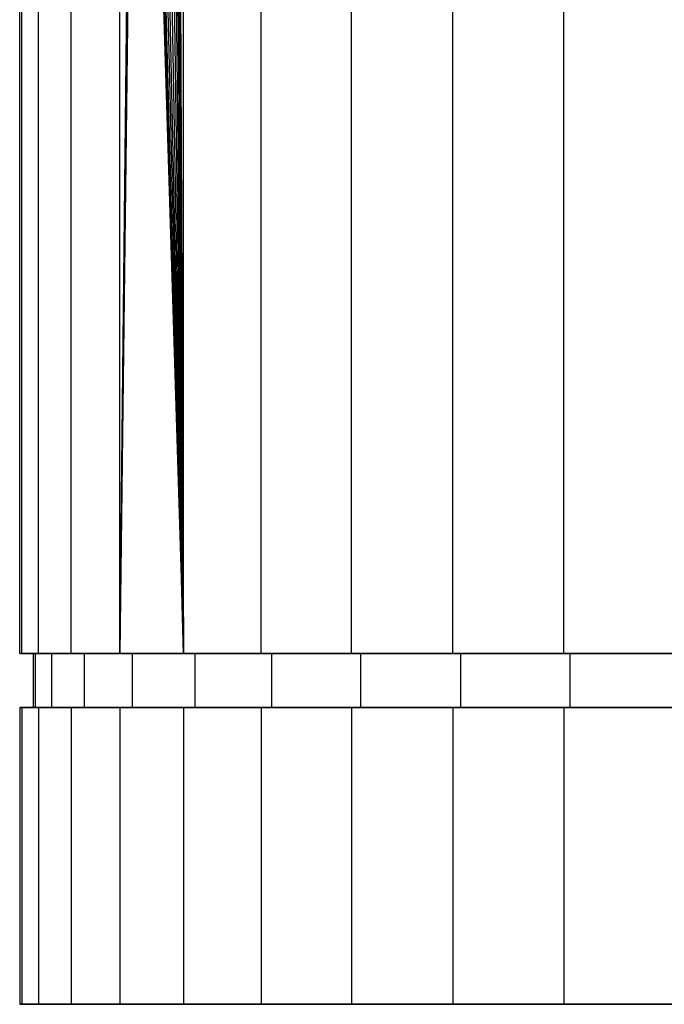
# Model space of a CAD drawing. Extents: x -1.48 to 1.48, y 1.73 to 4.61.
# Tile 1 of 5: x -1.48 to -0.54, y 1.73 to 3.17. Entities that reach past the tile are written whole.
import ezdxf

# ---------------------------------------------------------------- set-up
doc = ezdxf.new("R2010")
doc.units = 0
doc.header["$MEASUREMENT"] = 0
doc.layers.get('0').update_dxf_attribs({"color": 13, "linetype": 'CONTINUOUS'})

# ---------------------------------------------------------------- blocks, each defined once
blk = doc.blocks.new('ORLA-LED-M_STL')
at = {"color": 0}
for p, q in [((-1.4764, 2.2459, 6.6604), (-1.4764, 4.6081, 6.6604)), ((-1.4764, 2.2459, 6.6604), (-1.4764, 4.6081, 6.6604)), ((-1.4733, 2.2459, 6.5658), (-1.4733, 4.6081, 6.5658)), ((-1.4733, 2.2459, 6.5658), (-1.4733, 4.6081, 6.5658)), ((-1.4733, 2.2459, 6.755), (-1.4733, 4.6081, 6.755)), ((-1.4733, 2.2459, 6.755), (-1.4733, 4.6081, 6.755)), ((-1.4492, 2.2459, 6.3782), (-1.4492, 4.6081, 6.3782)), ((-1.4492, 2.2459, 6.3782), (-1.4492, 4.6081, 6.3782)), ((-1.4492, 2.2459, 6.9427), (-1.4492, 4.6081, 6.9427)), ((-1.4492, 2.2459, 6.9427), (-1.4492, 4.6081, 6.9427)), ((-1.4012, 2.2459, 6.1952), (-1.4012, 4.6081, 6.1952)), ((-1.4012, 2.2459, 6.1952), (-1.4012, 4.6081, 6.1952)), ((-1.4012, 2.2459, 7.1257), (-1.4012, 4.6081, 7.1257)), ((-1.4012, 2.2459, 7.1257), (-1.4012, 4.6081, 7.1257)), ((-1.3302, 2.2459, 6.0199), (-1.3302, 4.6081, 6.0199)), ((-1.3302, 2.2459, 6.0199), (-1.3302, 4.6081, 6.0199)), ((-1.3302, 2.2459, 7.301), (-1.3302, 4.6081, 7.301)), ((-1.3302, 2.2459, 7.301), (-1.3302, 4.6081, 7.301)), ((-1.2373, 2.2459, 5.855), (-1.2373, 4.6081, 5.855)), ((-1.2373, 2.2459, 5.855), (-1.2373, 4.6081, 5.855)), ((-1.2373, 2.2459, 7.4658), (-1.2373, 4.6081, 7.4658)), ((-1.2373, 2.2459, 7.4658), (-1.2373, 4.6081, 7.4658)), ((-1.1242, 2.2459, 5.7034), (-1.1242, 4.6081, 5.7034)), ((-1.1242, 2.2459, 5.7034), (-1.1242, 4.6081, 5.7034)), ((-1.1242, 2.2459, 7.6175), (-1.1242, 4.6081, 7.6175)), ((-1.1242, 2.2459, 7.6175), (-1.1242, 4.6081, 7.6175)), ((-0.9926, 2.2459, 5.5675), (-0.9926, 4.6081, 5.5675)), ((-0.9926, 2.2459, 5.5675), (-0.9926, 4.6081, 5.5675)), ((-0.9926, 2.2459, 7.7534), (-0.9926, 4.6081, 7.7534)), ((-0.9926, 2.2459, 7.7534), (-0.9926, 4.6081, 7.7534)), ((-0.8447, 2.2459, 5.4495), (-0.8447, 4.6081, 5.4495)), ((-0.8447, 2.2459, 5.4495), (-0.8447, 4.6081, 5.4495)), ((-0.8447, 2.2459, 7.8713), (-0.8447, 4.6081, 7.8713)), ((-0.8447, 2.2459, 7.8713), (-0.8447, 4.6081, 7.8713)), ((-0.6829, 2.2459, 5.3515), (-0.6829, 4.6081, 5.3515)), ((-0.6829, 2.2459, 5.3515), (-0.6829, 4.6081, 5.3515)), ((-0.6829, 2.2459, 7.9694), (-0.6829, 4.6081, 7.9694)), ((-0.6829, 2.2459, 7.9694), (-0.6829, 4.6081, 7.9694)), ((-1.3302, 2.2459, 6.0199), (-1.3071, 4.4113, 5.974)), ((-1.3302, 2.2459, 6.0199), (-1.3071, 4.4113, 5.974)), ((-1.248, 4.4113, 5.8717), (-1.2373, 2.2459, 5.855)), ((-1.248, 4.4113, 5.8717), (-1.2373, 2.2459, 5.855)), ((-1.3063, 4.3971, 5.9725), (-1.3302, 2.2459, 6.0199)), ((-1.3063, 4.3971, 5.9725), (-1.3302, 2.2459, 6.0199)), ((-1.3039, 4.3838, 5.968), (-1.3302, 2.2459, 6.0199)), ((-1.3039, 4.3838, 5.968), (-1.3302, 2.2459, 6.0199)), ((-1.3039, 4.3838, 5.968), (-1.2373, 2.2459, 5.855)), ((-1.3039, 4.3838, 5.968), (-1.2373, 2.2459, 5.855)), ((-1.2516, 4.3838, 5.8774), (-1.2373, 2.2459, 5.855)), ((-1.2516, 4.3838, 5.8774), (-1.2373, 2.2459, 5.855)), ((-1.2489, 4.3971, 5.8731), (-1.2373, 2.2459, 5.855)), ((-1.2489, 4.3971, 5.8731), (-1.2373, 2.2459, 5.855)), ((-1.3001, 4.3721, 5.9609), (-1.2373, 2.2459, 5.855)), ((-1.3001, 4.3721, 5.9609), (-1.2373, 2.2459, 5.855)), ((-1.2559, 4.3721, 5.8843), (-1.2373, 2.2459, 5.855)), ((-1.2559, 4.3721, 5.8843), (-1.2373, 2.2459, 5.855)), ((-1.2373, 2.2459, 5.855), (-1.295, 4.3627, 5.9515)), ((-1.2373, 2.2459, 5.855), (-1.295, 4.3627, 5.9515)), ((-1.2889, 4.356, 5.9405), (-1.2373, 2.2459, 5.855)), ((-1.2889, 4.356, 5.9405), (-1.2373, 2.2459, 5.855)), ((-1.268, 4.356, 5.9042), (-1.2373, 2.2459, 5.855)), ((-1.268, 4.356, 5.9042), (-1.2373, 2.2459, 5.855)), ((-1.2615, 4.3627, 5.8934), (-1.2373, 2.2459, 5.855)), ((-1.2615, 4.3627, 5.8934), (-1.2373, 2.2459, 5.855)), ((-1.2821, 4.3526, 5.9284), (-1.2373, 2.2459, 5.855)), ((-1.2821, 4.3526, 5.9284), (-1.2373, 2.2459, 5.855)), ((-1.275, 4.3526, 5.9161), (-1.2373, 2.2459, 5.855)), ((-1.275, 4.3526, 5.9161), (-1.2373, 2.2459, 5.855)), ((-1.4733, 2.2459, 6.5658), (-1.4764, 2.2459, 6.6604)), ((-1.4764, 2.2459, 6.6604), (-1.4733, 2.2459, 6.755)), ((-1.4764, 2.2459, 6.6604), (-1.4733, 2.2459, 6.755)), ((-1.4733, 2.2459, 6.5658), (-1.4764, 2.2459, 6.6604)), ((-1.4492, 2.2459, 6.3782), (-1.4733, 2.2459, 6.5658)), ((-1.4733, 2.2459, 6.755), (-1.4492, 2.2459, 6.9427)), ((-1.4733, 2.2459, 6.755), (-1.4492, 2.2459, 6.9427)), ((-1.4492, 2.2459, 6.3782), (-1.4733, 2.2459, 6.5658)), ((-1.4567, 2.2459, 6.6604), (-1.4567, 2.1672, 6.6604)), ((-1.4537, 2.2459, 6.7538), (-1.4567, 2.2459, 6.6604)), ((-1.4567, 2.2459, 6.6604), (-1.4567, 2.1672, 6.6604)), ((-1.4567, 2.2459, 6.6604), (-1.4537, 2.2459, 6.5671)), ((-1.4567, 2.2459, 6.6604), (-1.4537, 2.2459, 6.5671)), ((-1.4537, 2.2459, 6.7538), (-1.4567, 2.2459, 6.6604)), ((-1.4537, 2.2459, 6.7538), (-1.4537, 2.1672, 6.7538)), ((-1.4537, 2.2459, 6.5671), (-1.4537, 2.1672, 6.5671)), ((-1.4537, 2.2459, 6.5671), (-1.4298, 2.2459, 6.382)), ((-1.4537, 2.2459, 6.5671), (-1.4537, 2.1672, 6.5671)), ((-1.4298, 2.2459, 6.9389), (-1.4537, 2.2459, 6.7538)), ((-1.4537, 2.2459, 6.7538), (-1.4537, 2.1672, 6.7538)), ((-1.4298, 2.2459, 6.9389), (-1.4537, 2.2459, 6.7538)), ((-1.4537, 2.2459, 6.5671), (-1.4298, 2.2459, 6.382)), ((-1.4012, 2.2459, 6.1952), (-1.4492, 2.2459, 6.3782)), ((-1.4492, 2.2459, 6.9427), (-1.4012, 2.2459, 7.1257)), ((-1.4012, 2.2459, 6.1952), (-1.4492, 2.2459, 6.3782)), ((-1.4492, 2.2459, 6.9427), (-1.4012, 2.2459, 7.1257)), ((-1.4298, 2.2459, 6.382), (-1.4298, 2.1672, 6.382)), ((-1.4298, 2.2459, 6.382), (-1.3825, 2.2459, 6.2014)), ((-1.4298, 2.2459, 6.382), (-1.4298, 2.1672, 6.382)), ((-1.3825, 2.2459, 7.1194), (-1.4298, 2.2459, 6.9389)), ((-1.4298, 2.2459, 6.9389), (-1.4298, 2.1672, 6.9389)), ((-1.4298, 2.2459, 6.9389), (-1.4298, 2.1672, 6.9389)), ((-1.3825, 2.2459, 7.1194), (-1.4298, 2.2459, 6.9389)), ((-1.4298, 2.2459, 6.382), (-1.3825, 2.2459, 6.2014)), ((-1.3302, 2.2459, 6.0199), (-1.4012, 2.2459, 6.1952)), ((-1.4012, 2.2459, 7.1257), (-1.3302, 2.2459, 7.301)), ((-1.3302, 2.2459, 6.0199), (-1.4012, 2.2459, 6.1952)), ((-1.4012, 2.2459, 7.1257), (-1.3302, 2.2459, 7.301)), ((-1.3825, 2.2459, 6.2014), (-1.3825, 2.1672, 6.2014)), ((-1.3825, 2.2459, 6.2014), (-1.3124, 2.2459, 6.0284)), ((-1.3825, 2.2459, 6.2014), (-1.3825, 2.1672, 6.2014)), ((-1.3124, 2.2459, 7.2925), (-1.3825, 2.2459, 7.1194)), ((-1.3825, 2.2459, 7.1194), (-1.3825, 2.1672, 7.1194)), ((-1.3825, 2.2459, 7.1194), (-1.3825, 2.1672, 7.1194)), ((-1.3124, 2.2459, 7.2925), (-1.3825, 2.2459, 7.1194)), ((-1.3825, 2.2459, 6.2014), (-1.3124, 2.2459, 6.0284)), ((-1.2373, 2.2459, 5.855), (-1.3302, 2.2459, 6.0199)), ((-1.3302, 2.2459, 7.301), (-1.2373, 2.2459, 7.4658)), ((-1.2373, 2.2459, 5.855), (-1.3302, 2.2459, 6.0199)), ((-1.3302, 2.2459, 7.301), (-1.2373, 2.2459, 7.4658)), ((-1.3124, 2.2459, 6.0284), (-1.3124, 2.1672, 6.0284)), ((-1.3124, 2.2459, 6.0284), (-1.2208, 2.2459, 5.8658)), ((-1.3124, 2.2459, 6.0284), (-1.3124, 2.1672, 6.0284)), ((-1.2208, 2.2459, 7.4551), (-1.3124, 2.2459, 7.2925)), ((-1.3124, 2.2459, 7.2925), (-1.3124, 2.1672, 7.2925)), ((-1.3124, 2.2459, 7.2925), (-1.3124, 2.1672, 7.2925)), ((-1.2208, 2.2459, 7.4551), (-1.3124, 2.2459, 7.2925)), ((-1.3124, 2.2459, 6.0284), (-1.2208, 2.2459, 5.8658)), ((-1.1242, 2.2459, 5.7034), (-1.2373, 2.2459, 5.855)), ((-1.2373, 2.2459, 7.4658), (-1.1242, 2.2459, 7.6175)), ((-1.1242, 2.2459, 5.7034), (-1.2373, 2.2459, 5.855)), ((-1.2373, 2.2459, 7.4658), (-1.1242, 2.2459, 7.6175)), ((-1.2208, 2.2459, 5.8658), (-1.2208, 2.1672, 5.8658)), ((-1.2208, 2.2459, 5.8658), (-1.1092, 2.2459, 5.7162)), ((-1.2208, 2.2459, 5.8658), (-1.2208, 2.1672, 5.8658)), ((-1.1092, 2.2459, 7.6047), (-1.2208, 2.2459, 7.4551)), ((-1.2208, 2.2459, 7.4551), (-1.2208, 2.1672, 7.4551)), ((-1.2208, 2.2459, 7.4551), (-1.2208, 2.1672, 7.4551)), ((-1.1092, 2.2459, 7.6047), (-1.2208, 2.2459, 7.4551)), ((-1.2208, 2.2459, 5.8658), (-1.1092, 2.2459, 5.7162)), ((-0.9926, 2.2459, 5.5675), (-1.1242, 2.2459, 5.7034)), ((-1.1242, 2.2459, 7.6175), (-0.9926, 2.2459, 7.7534)), ((-0.9926, 2.2459, 5.5675), (-1.1242, 2.2459, 5.7034)), ((-1.1242, 2.2459, 7.6175), (-0.9926, 2.2459, 7.7534)), ((-1.1092, 2.2459, 5.7162), (-1.1092, 2.1672, 5.7162)), ((-1.1092, 2.2459, 5.7162), (-0.9793, 2.2459, 5.5821)), ((-1.1092, 2.2459, 5.7162), (-1.1092, 2.1672, 5.7162)), ((-0.9793, 2.2459, 7.7388), (-1.1092, 2.2459, 7.6047)), ((-1.1092, 2.2459, 7.6047), (-1.1092, 2.1672, 7.6047)), ((-1.1092, 2.2459, 7.6047), (-1.1092, 2.1672, 7.6047)), ((-0.9793, 2.2459, 7.7388), (-1.1092, 2.2459, 7.6047)), ((-1.1092, 2.2459, 5.7162), (-0.9793, 2.2459, 5.5821)), ((-0.8447, 2.2459, 5.4495), (-0.9926, 2.2459, 5.5675)), ((-0.9926, 2.2459, 7.7534), (-0.8447, 2.2459, 7.8713)), ((-0.8447, 2.2459, 5.4495), (-0.9926, 2.2459, 5.5675)), ((-0.9926, 2.2459, 7.7534), (-0.8447, 2.2459, 7.8713)), ((-0.9793, 2.2459, 5.5821), (-0.9793, 2.1672, 5.5821)), ((-0.9793, 2.2459, 5.5821), (-0.8334, 2.2459, 5.4657)), ((-0.9793, 2.2459, 5.5821), (-0.9793, 2.1672, 5.5821)), ((-0.8334, 2.2459, 7.8552), (-0.9793, 2.2459, 7.7388)), ((-0.9793, 2.2459, 7.7388), (-0.9793, 2.1672, 7.7388)), ((-0.9793, 2.2459, 7.7388), (-0.9793, 2.1672, 7.7388)), ((-0.8334, 2.2459, 7.8552), (-0.9793, 2.2459, 7.7388)), ((-0.9793, 2.2459, 5.5821), (-0.8334, 2.2459, 5.4657)), ((-0.6829, 2.2459, 5.3515), (-0.8447, 2.2459, 5.4495)), ((-0.8447, 2.2459, 7.8713), (-0.6829, 2.2459, 7.9694)), ((-0.6829, 2.2459, 5.3515), (-0.8447, 2.2459, 5.4495)), ((-0.8447, 2.2459, 7.8713), (-0.6829, 2.2459, 7.9694)), ((-0.8334, 2.2459, 5.4657), (-0.8334, 2.1672, 5.4657)), ((-0.8334, 2.2459, 5.4657), (-0.6738, 2.2459, 5.3689)), ((-0.8334, 2.2459, 5.4657), (-0.8334, 2.1672, 5.4657)), ((-0.6738, 2.2459, 7.9519), (-0.8334, 2.2459, 7.8552)), ((-0.8334, 2.2459, 7.8552), (-0.8334, 2.1672, 7.8552)), ((-0.8334, 2.2459, 7.8552), (-0.8334, 2.1672, 7.8552)), ((-0.6738, 2.2459, 7.9519), (-0.8334, 2.2459, 7.8552)), ((-0.8334, 2.2459, 5.4657), (-0.6738, 2.2459, 5.3689)), ((-0.5099, 2.2459, 5.2749), (-0.6829, 2.2459, 5.3515)), ((-0.6829, 2.2459, 7.9694), (-0.5099, 2.2459, 8.046)), ((-0.5099, 2.2459, 5.2749), (-0.6829, 2.2459, 5.3515)), ((-0.6829, 2.2459, 7.9694), (-0.5099, 2.2459, 8.046)), ((-0.6738, 2.2459, 5.3689), (-0.6738, 2.1672, 5.3689)), ((-0.6738, 2.2459, 5.3689), (-0.5031, 2.2459, 5.2934)), ((-0.6738, 2.2459, 5.3689), (-0.6738, 2.1672, 5.3689)), ((-0.5031, 2.2459, 8.0275), (-0.6738, 2.2459, 7.9519)), ((-0.6738, 2.2459, 7.9519), (-0.6738, 2.1672, 7.9519)), ((-0.6738, 2.2459, 7.9519), (-0.6738, 2.1672, 7.9519)), ((-0.5031, 2.2459, 8.0275), (-0.6738, 2.2459, 7.9519)), ((-0.6738, 2.2459, 5.3689), (-0.5031, 2.2459, 5.2934)), ((-1.4764, 2.1672, 6.6604), (-1.4764, 1.7341, 6.6604)), ((-1.4733, 2.1672, 6.755), (-1.4764, 2.1672, 6.6604)), ((-1.4764, 2.1672, 6.6604), (-1.4764, 1.7341, 6.6604)), ((-1.4764, 2.1672, 6.6604), (-1.4733, 2.1672, 6.5658)), ((-1.4764, 2.1672, 6.6604), (-1.4733, 2.1672, 6.5658)), ((-1.4733, 2.1672, 6.755), (-1.4764, 2.1672, 6.6604)), ((-1.4733, 2.1672, 6.755), (-1.4733, 1.7341, 6.755)), ((-1.4733, 2.1672, 6.5658), (-1.4733, 1.7341, 6.5658)), ((-1.4733, 2.1672, 6.5658), (-1.4492, 2.1672, 6.3782)), ((-1.4733, 2.1672, 6.5658), (-1.4733, 1.7341, 6.5658)), ((-1.4492, 2.1672, 6.9427), (-1.4733, 2.1672, 6.755)), ((-1.4733, 2.1672, 6.755), (-1.4733, 1.7341, 6.755)), ((-1.4733, 2.1672, 6.5658), (-1.4492, 2.1672, 6.3782)), ((-1.4492, 2.1672, 6.9427), (-1.4733, 2.1672, 6.755)), ((-1.4537, 2.1672, 6.7538), (-1.4567, 2.1672, 6.6604)), ((-1.4567, 2.1672, 6.6604), (-1.4537, 2.1672, 6.5671)), ((-1.4537, 2.1672, 6.7538), (-1.4567, 2.1672, 6.6604)), ((-1.4567, 2.1672, 6.6604), (-1.4537, 2.1672, 6.5671)), ((-1.4298, 2.1672, 6.9389), (-1.4537, 2.1672, 6.7538)), ((-1.4537, 2.1672, 6.5671), (-1.4298, 2.1672, 6.382)), ((-1.4537, 2.1672, 6.5671), (-1.4298, 2.1672, 6.382)), ((-1.4298, 2.1672, 6.9389), (-1.4537, 2.1672, 6.7538)), ((-1.4492, 2.1672, 6.3782), (-1.4492, 1.7341, 6.3782)), ((-1.4492, 2.1672, 6.3782), (-1.4012, 2.1672, 6.1952)), ((-1.4492, 2.1672, 6.3782), (-1.4492, 1.7341, 6.3782)), ((-1.4012, 2.1672, 7.1257), (-1.4492, 2.1672, 6.9427)), ((-1.4492, 2.1672, 6.9427), (-1.4492, 1.7341, 6.9427)), ((-1.4492, 2.1672, 6.9427), (-1.4492, 1.7341, 6.9427)), ((-1.4492, 2.1672, 6.3782), (-1.4012, 2.1672, 6.1952)), ((-1.4012, 2.1672, 7.1257), (-1.4492, 2.1672, 6.9427)), ((-1.3825, 2.1672, 7.1194), (-1.4298, 2.1672, 6.9389)), ((-1.4298, 2.1672, 6.382), (-1.3825, 2.1672, 6.2014)), ((-1.4298, 2.1672, 6.382), (-1.3825, 2.1672, 6.2014)), ((-1.3825, 2.1672, 7.1194), (-1.4298, 2.1672, 6.9389)), ((-1.4012, 2.1672, 6.1952), (-1.4012, 1.7341, 6.1952)), ((-1.4012, 2.1672, 6.1952), (-1.3302, 2.1672, 6.0199)), ((-1.4012, 2.1672, 6.1952), (-1.4012, 1.7341, 6.1952)), ((-1.3302, 2.1672, 7.301), (-1.4012, 2.1672, 7.1257)), ((-1.4012, 2.1672, 7.1257), (-1.4012, 1.7341, 7.1257)), ((-1.4012, 2.1672, 7.1257), (-1.4012, 1.7341, 7.1257)), ((-1.4012, 2.1672, 6.1952), (-1.3302, 2.1672, 6.0199)), ((-1.3302, 2.1672, 7.301), (-1.4012, 2.1672, 7.1257)), ((-1.3124, 2.1672, 7.2925), (-1.3825, 2.1672, 7.1194)), ((-1.3825, 2.1672, 6.2014), (-1.3124, 2.1672, 6.0284)), ((-1.3825, 2.1672, 6.2014), (-1.3124, 2.1672, 6.0284)), ((-1.3124, 2.1672, 7.2925), (-1.3825, 2.1672, 7.1194)), ((-1.3302, 2.1672, 6.0199), (-1.3302, 1.7341, 6.0199)), ((-1.3302, 2.1672, 6.0199), (-1.2373, 2.1672, 5.855)), ((-1.3302, 2.1672, 6.0199), (-1.3302, 1.7341, 6.0199)), ((-1.2373, 2.1672, 7.4658), (-1.3302, 2.1672, 7.301)), ((-1.3302, 2.1672, 7.301), (-1.3302, 1.7341, 7.301)), ((-1.3302, 2.1672, 7.301), (-1.3302, 1.7341, 7.301)), ((-1.3302, 2.1672, 6.0199), (-1.2373, 2.1672, 5.855)), ((-1.2373, 2.1672, 7.4658), (-1.3302, 2.1672, 7.301)), ((-1.2208, 2.1672, 7.4551), (-1.3124, 2.1672, 7.2925)), ((-1.3124, 2.1672, 6.0284), (-1.2208, 2.1672, 5.8658)), ((-1.3124, 2.1672, 6.0284), (-1.2208, 2.1672, 5.8658)), ((-1.2208, 2.1672, 7.4551), (-1.3124, 2.1672, 7.2925)), ((-1.2373, 2.1672, 5.855), (-1.2373, 1.7341, 5.855)), ((-1.2373, 2.1672, 5.855), (-1.1242, 2.1672, 5.7034)), ((-1.2373, 2.1672, 5.855), (-1.2373, 1.7341, 5.855)), ((-1.1242, 2.1672, 7.6175), (-1.2373, 2.1672, 7.4658)), ((-1.2373, 2.1672, 7.4658), (-1.2373, 1.7341, 7.4658)), ((-1.2373, 2.1672, 7.4658), (-1.2373, 1.7341, 7.4658)), ((-1.2373, 2.1672, 5.855), (-1.1242, 2.1672, 5.7034)), ((-1.1242, 2.1672, 7.6175), (-1.2373, 2.1672, 7.4658)), ((-1.1092, 2.1672, 7.6047), (-1.2208, 2.1672, 7.4551)), ((-1.2208, 2.1672, 5.8658), (-1.1092, 2.1672, 5.7162)), ((-1.2208, 2.1672, 5.8658), (-1.1092, 2.1672, 5.7162)), ((-1.1092, 2.1672, 7.6047), (-1.2208, 2.1672, 7.4551)), ((-1.1242, 2.1672, 5.7034), (-1.1242, 1.7341, 5.7034)), ((-1.1242, 2.1672, 5.7034), (-0.9926, 2.1672, 5.5675)), ((-1.1242, 2.1672, 5.7034), (-1.1242, 1.7341, 5.7034)), ((-0.9926, 2.1672, 7.7534), (-1.1242, 2.1672, 7.6175)), ((-1.1242, 2.1672, 7.6175), (-1.1242, 1.7341, 7.6175)), ((-1.1242, 2.1672, 7.6175), (-1.1242, 1.7341, 7.6175)), ((-1.1242, 2.1672, 5.7034), (-0.9926, 2.1672, 5.5675)), ((-0.9926, 2.1672, 7.7534), (-1.1242, 2.1672, 7.6175)), ((-0.9793, 2.1672, 7.7388), (-1.1092, 2.1672, 7.6047)), ((-1.1092, 2.1672, 5.7162), (-0.9793, 2.1672, 5.5821)), ((-1.1092, 2.1672, 5.7162), (-0.9793, 2.1672, 5.5821)), ((-0.9793, 2.1672, 7.7388), (-1.1092, 2.1672, 7.6047)), ((-0.9926, 2.1672, 5.5675), (-0.9926, 1.7341, 5.5675)), ((-0.9926, 2.1672, 5.5675), (-0.8447, 2.1672, 5.4495)), ((-0.9926, 2.1672, 5.5675), (-0.9926, 1.7341, 5.5675)), ((-0.8447, 2.1672, 7.8713), (-0.9926, 2.1672, 7.7534)), ((-0.9926, 2.1672, 7.7534), (-0.9926, 1.7341, 7.7534)), ((-0.9926, 2.1672, 7.7534), (-0.9926, 1.7341, 7.7534)), ((-0.9926, 2.1672, 5.5675), (-0.8447, 2.1672, 5.4495)), ((-0.8447, 2.1672, 7.8713), (-0.9926, 2.1672, 7.7534)), ((-0.8334, 2.1672, 7.8552), (-0.9793, 2.1672, 7.7388)), ((-0.9793, 2.1672, 5.5821), (-0.8334, 2.1672, 5.4657)), ((-0.9793, 2.1672, 5.5821), (-0.8334, 2.1672, 5.4657)), ((-0.8334, 2.1672, 7.8552), (-0.9793, 2.1672, 7.7388)), ((-0.8447, 2.1672, 5.4495), (-0.8447, 1.7341, 5.4495)), ((-0.8447, 2.1672, 5.4495), (-0.6829, 2.1672, 5.3515)), ((-0.8447, 2.1672, 5.4495), (-0.8447, 1.7341, 5.4495)), ((-0.6829, 2.1672, 7.9694), (-0.8447, 2.1672, 7.8713)), ((-0.8447, 2.1672, 7.8713), (-0.8447, 1.7341, 7.8713)), ((-0.8447, 2.1672, 7.8713), (-0.8447, 1.7341, 7.8713)), ((-0.8447, 2.1672, 5.4495), (-0.6829, 2.1672, 5.3515)), ((-0.6829, 2.1672, 7.9694), (-0.8447, 2.1672, 7.8713)), ((-0.6738, 2.1672, 7.9519), (-0.8334, 2.1672, 7.8552)), ((-0.8334, 2.1672, 5.4657), (-0.6738, 2.1672, 5.3689)), ((-0.8334, 2.1672, 5.4657), (-0.6738, 2.1672, 5.3689)), ((-0.6738, 2.1672, 7.9519), (-0.8334, 2.1672, 7.8552)), ((-0.6829, 2.1672, 5.3515), (-0.6829, 1.7341, 5.3515)), ((-0.6829, 2.1672, 5.3515), (-0.5099, 2.1672, 5.2749)), ((-0.6829, 2.1672, 5.3515), (-0.6829, 1.7341, 5.3515)), ((-0.5099, 2.1672, 8.046), (-0.6829, 2.1672, 7.9694)), ((-0.6829, 2.1672, 7.9694), (-0.6829, 1.7341, 7.9694)), ((-0.6829, 2.1672, 7.9694), (-0.6829, 1.7341, 7.9694)), ((-0.6829, 2.1672, 5.3515), (-0.5099, 2.1672, 5.2749)), ((-0.5099, 2.1672, 8.046), (-0.6829, 2.1672, 7.9694)), ((-0.5031, 2.1672, 8.0275), (-0.6738, 2.1672, 7.9519)), ((-0.6738, 2.1672, 5.3689), (-0.5031, 2.1672, 5.2934)), ((-0.6738, 2.1672, 5.3689), (-0.5031, 2.1672, 5.2934)), ((-0.5031, 2.1672, 8.0275), (-0.6738, 2.1672, 7.9519)), ((-1.4764, 1.7341, 6.6604), (-1.4733, 1.7341, 6.755)), ((-1.4733, 1.7341, 6.5658), (-1.4764, 1.7341, 6.6604)), ((-1.4764, 1.7341, 6.6604), (-1.4733, 1.7341, 6.755)), ((-1.4733, 1.7341, 6.5658), (-1.4764, 1.7341, 6.6604)), ((-1.4492, 1.7341, 6.3782), (-1.4733, 1.7341, 6.5658)), ((-1.4733, 1.7341, 6.755), (-1.4492, 1.7341, 6.9427)), ((-1.4492, 1.7341, 6.3782), (-1.4733, 1.7341, 6.5658)), ((-1.4733, 1.7341, 6.755), (-1.4492, 1.7341, 6.9427)), ((-1.4012, 1.7341, 6.1952), (-1.4492, 1.7341, 6.3782)), ((-1.4492, 1.7341, 6.9427), (-1.4012, 1.7341, 7.1257)), ((-1.4012, 1.7341, 6.1952), (-1.4492, 1.7341, 6.3782)), ((-1.4492, 1.7341, 6.9427), (-1.4012, 1.7341, 7.1257)), ((-1.3302, 1.7341, 6.0199), (-1.4012, 1.7341, 6.1952)), ((-1.4012, 1.7341, 7.1257), (-1.3302, 1.7341, 7.301)), ((-1.3302, 1.7341, 6.0199), (-1.4012, 1.7341, 6.1952)), ((-1.4012, 1.7341, 7.1257), (-1.3302, 1.7341, 7.301)), ((-1.2373, 1.7341, 5.855), (-1.3302, 1.7341, 6.0199)), ((-1.3302, 1.7341, 7.301), (-1.2373, 1.7341, 7.4658)), ((-1.2373, 1.7341, 5.855), (-1.3302, 1.7341, 6.0199)), ((-1.3302, 1.7341, 7.301), (-1.2373, 1.7341, 7.4658)), ((-1.1242, 1.7341, 5.7034), (-1.2373, 1.7341, 5.855)), ((-1.2373, 1.7341, 7.4658), (-1.1242, 1.7341, 7.6175)), ((-1.1242, 1.7341, 5.7034), (-1.2373, 1.7341, 5.855)), ((-1.2373, 1.7341, 7.4658), (-1.1242, 1.7341, 7.6175)), ((-0.9926, 1.7341, 5.5675), (-1.1242, 1.7341, 5.7034)), ((-1.1242, 1.7341, 7.6175), (-0.9926, 1.7341, 7.7534)), ((-0.9926, 1.7341, 5.5675), (-1.1242, 1.7341, 5.7034)), ((-1.1242, 1.7341, 7.6175), (-0.9926, 1.7341, 7.7534)), ((-0.8447, 1.7341, 5.4495), (-0.9926, 1.7341, 5.5675)), ((-0.9926, 1.7341, 7.7534), (-0.8447, 1.7341, 7.8713)), ((-0.8447, 1.7341, 5.4495), (-0.9926, 1.7341, 5.5675)), ((-0.9926, 1.7341, 7.7534), (-0.8447, 1.7341, 7.8713)), ((-0.6829, 1.7341, 5.3515), (-0.8447, 1.7341, 5.4495)), ((-0.8447, 1.7341, 7.8713), (-0.6829, 1.7341, 7.9694)), ((-0.6829, 1.7341, 5.3515), (-0.8447, 1.7341, 5.4495)), ((-0.8447, 1.7341, 7.8713), (-0.6829, 1.7341, 7.9694)), ((-0.5099, 1.7341, 5.2749), (-0.6829, 1.7341, 5.3515)), ((-0.6829, 1.7341, 7.9694), (-0.5099, 1.7341, 8.046)), ((-0.5099, 1.7341, 5.2749), (-0.6829, 1.7341, 5.3515)), ((-0.6829, 1.7341, 7.9694), (-0.5099, 1.7341, 8.046))]:
    blk.add_line(p, q, dxfattribs=at)

msp = doc.modelspace()

# ---------------------------------------------------------------- block references
at = {"color": 0}
msp.add_blockref('ORLA-LED-M_STL', (0, 0), dxfattribs=at)

doc.saveas('drawing.dxf')
